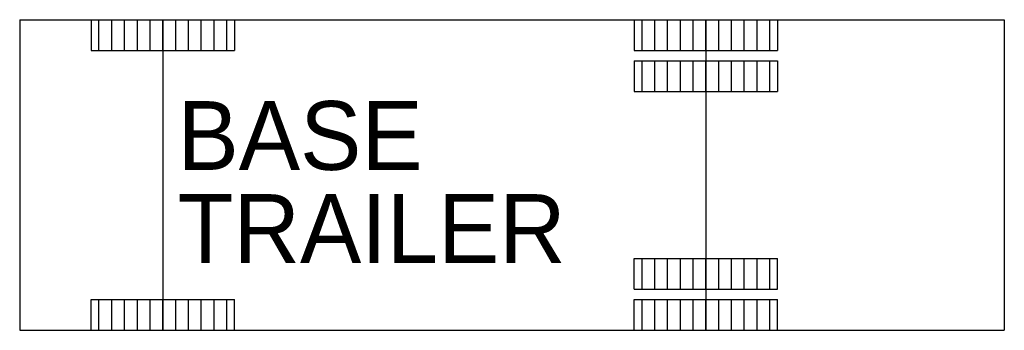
# Model space of a CAD drawing. Extents: x 0 to 8.25, y -1.3 to 1.3.
import ezdxf

# ---------------------------------------------------------------- set-up
doc = ezdxf.new("R2010")
doc.units = 0
doc.header["$MEASUREMENT"] = 0
doc.layers.get('0').update_dxf_attribs({"linetype": 'CONTINUOUS'})

msp = doc.modelspace()

# ---------------------------------------------------------------- hatches: boundary and pattern name
h = msp.add_hatch()
h.set_pattern_fill('ANSI31', color=0, scale=0.857143, angle=45, style=0)
h.set_pattern_definition([(90, (84.34286, 171.61429), (-0.10714286, 2e-17), [])])
h.paths.add_polyline_path([(1.8, 1.3), (0.6, 1.3), (0.6, 1.0429), (1.8, 1.0429)])
h = msp.add_hatch()
h.set_pattern_fill('ANSI31', color=0, scale=0.857143, angle=45, style=0)
h.set_pattern_definition([(90, (83.32143, 171.61429), (-0.10714286, 2e-17), [])])
h.paths.add_polyline_path([(6.35, 1.3), (5.15, 1.3), (5.15, 1.0429), (6.35, 1.0429)])
h = msp.add_hatch()
h.set_pattern_fill('ANSI31', color=0, scale=0.857143, angle=45, style=0)
h.set_pattern_definition([(90, (83.32143, 171.27143), (-0.10714286, 2e-17), [])])
h.paths.add_polyline_path([(6.35, 0.9571), (5.15, 0.9571), (5.15, 0.7), (6.35, 0.7)])
h = msp.add_hatch()
h.set_pattern_fill('ANSI31', color=0, scale=0.857143, angle=45, style=0)
h.set_pattern_definition([(270, (83.32143, -171.27143), (-0.10714286, -2e-17), [])])
h.paths.add_polyline_path([(6.35, -0.9571), (5.15, -0.9571), (5.15, -0.7), (6.35, -0.7)])
h = msp.add_hatch()
h.set_pattern_fill('ANSI31', color=0, scale=0.857143, angle=45, style=0)
h.set_pattern_definition([(270, (84.34286, -171.61429), (-0.10714286, -2e-17), [])])
h.paths.add_polyline_path([(1.8, -1.3), (0.6, -1.3), (0.6, -1.0429), (1.8, -1.0429)])
h = msp.add_hatch()
h.set_pattern_fill('ANSI31', color=0, scale=0.857143, angle=45, style=0)
h.set_pattern_definition([(270, (83.32143, -171.61429), (-0.10714286, -2e-17), [])])
h.paths.add_polyline_path([(6.35, -1.3), (5.15, -1.3), (5.15, -1.0429), (6.35, -1.0429)])

# ---------------------------------------------------------------- linework, layer by layer
at = {"color": 0}
for p, q in [((0, 1.3), (8.25, 1.3)), ((0, 1.3), (0, -1.3)), ((0.6, 1.3), (0.6, 1.0429)), ((1.2, 1.3), (1.2, -1.3)), ((1.8, 1.3), (1.8, 1.0429)), ((5.15, 1.3), (5.15, 1.0429)), ((5.75, 1.3), (5.75, -1.3)), ((6.35, 1.3), (6.35, 1.0429)), ((8.25, 1.3), (8.25, -1.3)), ((0.6, 1.0429), (1.8, 1.0429)), ((5.15, 1.0429), (6.35, 1.0429)), ((5.15, 0.9571), (6.35, 0.9571)), ((5.15, 0.9571), (5.15, 0.7)), ((6.35, 0.9571), (6.35, 0.7)), ((5.15, 0.7), (6.35, 0.7)), ((5.15, -0.7), (6.35, -0.7)), ((5.15, -0.9571), (5.15, -0.7)), ((6.35, -0.9571), (6.35, -0.7)), ((5.15, -0.9571), (6.35, -0.9571)), ((0.6, -1.0429), (1.8, -1.0429)), ((0.6, -1.3), (0.6, -1.0429)), ((1.8, -1.3), (1.8, -1.0429)), ((5.15, -1.0429), (6.35, -1.0429)), ((5.15, -1.3), (5.15, -1.0429)), ((6.35, -1.3), (6.35, -1.0429)), ((0, -1.3), (8.25, -1.3))]:
    msp.add_line(p, q, dxfattribs=at)

# ---------------------------------------------------------------- texts
at = {"color": 0, "flags": 1}
for tag, p, s in [('BASE', (1.3218, 0.0427), '5.75'), ('TRAILER', (1.3218, -0.7363), '7.75')]:
    msp.add_attdef(tag, p, s, height=0.576, dxfattribs=at)

doc.saveas('drawing.dxf')
